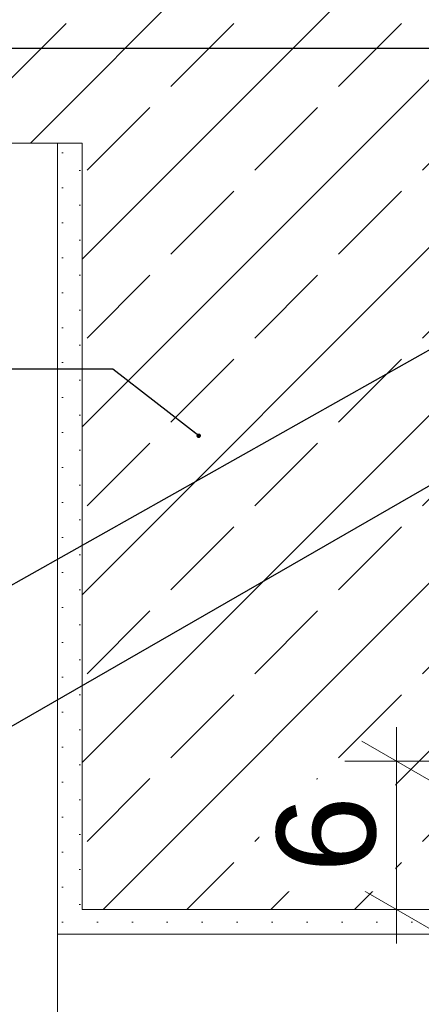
# Model space of a CAD drawing. Header units: metres. Extents: x -1.3 to 9.7, y -0.4 to 3.7.
# Tile 62 of 66: x 3.314 to 3.476, y 2.865 to 3.263. Entities that reach past the tile are written whole.
import ezdxf

# ---------------------------------------------------------------- set-up
doc = ezdxf.new("R2010")
doc.units = ezdxf.units.M
doc.header["$MEASUREMENT"] = 0
doc.linetypes.add('Wipeout_Contour', pattern=[1, 0, -1])
for name, color, linetype in [('152 - Bemaßung_ Beschriftung.Ausbau', 7, 'Continuous'), ('603 - Struktur.Bodenplatte_ Decke Roh', 7, 'Continuous'), ('605 - Struktur.Wand Innen', 7, 'Continuous')]:
    doc.layers.add(name, color=color, linetype=linetype)
doc.styles.add('ERSTELLTER_STIL_1', font='txt')
doc.dimstyles.new('ERSTELLTER_STIL__5', dxfattribs={"dimtxt": 0.04, "dimasz": 0.02128, "dimexe": 0.18, "dimexo": 0.0625, "dimgap": 0, "dimtad": 1, "dimtih": 1, "dimtoh": 1, "dimzin": 0, "dimdsep": 46, "dimtxsty": 'ERSTELLTER_STIL_1', "dimblk": 'ARROWHEAD_2', "dimblk1": 'ARROWHEAD_2', "dimblk2": 'ARROWHEAD_2', "dimcen": 0.09, "dimse1": 1, "dimse2": 1, "dimclrd": 7, "dimclre": 7, "dimclrt": 7, "dimazin": 0, "dimtfac": 1, "dimtdec": 4, "dimtmove": 0, "dimatfit": 3, "dimfxl": 1, "dimtolj": 1, "dimtzin": 0, "dimarcsym": 0})
doc.dimstyles.new('ERSTELLTER_STIL__6', dxfattribs={"dimtxt": 0.04, "dimasz": 0.02128, "dimexe": 0.18, "dimexo": 0.0625, "dimgap": 0, "dimtad": 1, "dimzin": 0, "dimdsep": 46, "dimtxsty": 'ERSTELLTER_STIL_1', "dimblk": 'ARROWHEAD_2', "dimblk1": 'ARROWHEAD_2', "dimblk2": 'ARROWHEAD_2', "dimcen": 0.09, "dimse1": 1, "dimse2": 1, "dimclrd": 7, "dimclre": 7, "dimclrt": 7, "dimazin": 0, "dimtfac": 1, "dimtdec": 4, "dimtmove": 0, "dimatfit": 3, "dimfxl": 1, "dimtolj": 1, "dimtzin": 0, "dimarcsym": 0})
doc.dimstyles.new('ERSTELLTER_STIL__7', dxfattribs={"dimtxt": 0.18, "dimasz": 0.003648, "dimexe": 0.18, "dimexo": 0.0625, "dimgap": 0, "dimtad": 0, "dimtih": 1, "dimtoh": 1, "dimdec": 4, "dimzin": 0, "dimdsep": 46, "dimcen": 0.09, "dimadec": 0, "dimazin": 0, "dimtfac": 1, "dimtdec": 4, "dimtmove": 0, "dimatfit": 3, "dimldrblk": 'ARROWHEAD_11', "dimfxl": 1, "dimtolj": 1, "dimtzin": 0, "dimarcsym": 0})
doc.dimstyles.new('ERSTELLTER_STIL__8', dxfattribs={"dimtxt": 0.18, "dimasz": 0.01824, "dimexe": 0.18, "dimexo": 0.0625, "dimgap": 0, "dimtad": 0, "dimtih": 1, "dimtoh": 1, "dimdec": 4, "dimzin": 0, "dimdsep": 46, "dimcen": 0.09, "dimadec": 0, "dimazin": 0, "dimtfac": 1, "dimtdec": 4, "dimtmove": 0, "dimatfit": 3, "dimldrblk": 'ARROWHEAD_11', "dimfxl": 1, "dimtolj": 1, "dimtzin": 0, "dimarcsym": 0})
pattern_1 = [(44.99999999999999, (3.324130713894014, -3.161861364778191), (-0.03394112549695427, 0.03394112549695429), []), (44.99999999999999, (3.307160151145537, -3.144890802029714), (-0.03394112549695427, 0.03394112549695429), [0.036, -0.012])]

# ---------------------------------------------------------------- blocks, each defined once
blk = doc.blocks.new('*D25', base_point=(3.324130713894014, -3.161861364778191))
at = {"layer": '152 - Bemaßung_ Beschriftung.Ausbau', "color": 7, "linetype": 'Continuous', "lineweight": 5}
for p, q in [((3.339130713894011, 0.006212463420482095), (3.339130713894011, 0.04821246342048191)), ((3.494130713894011, 0.006212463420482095), (3.494130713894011, 0.04821246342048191)), ((3.347213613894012, 0.04121246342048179), (3.331047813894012, 0.01321246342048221)), ((3.502213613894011, 0.04121246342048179), (3.486047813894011, 0.01321246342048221)), ((3.325438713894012, 0.027212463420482), (3.339130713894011, 0.027212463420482)), ((3.339130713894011, 0.027212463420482), (3.494130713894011, 0.027212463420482)), ((3.494130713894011, 0.027212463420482), (3.570151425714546, 0.027212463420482))]:
    blk.add_line(p, q, dxfattribs=at)
at = {"layer": '152 - Bemaßung_ Beschriftung.Ausbau', "color": 7, "lineweight": 5, "insert": (3.376259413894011, 0.03455431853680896), "char_height": 0.04, "attachment_point": 7, "style": 'ERSTELLTER_STIL_1'}
blk.add_mtext('\\A1;{\\pql;\\fArial|b0|i0|c0|p38;15\\fArial|b0|i0|c0|p38;\\A1{\\H.66x;\\S5^  ;}}', dxfattribs=at)
at = {"color": 254, "linetype": 'Wipeout_Contour', "lineweight": 0, "ltscale": 13.81677732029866}
blk.add_wipeout([(3.368759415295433, 0.02771246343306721), (3.464502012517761, 0.02771246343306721), (3.464502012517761, 0.08271246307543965), (3.368759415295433, 0.08271246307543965)], dxfattribs=at).dxf.layer = '152 - Bemaßung_ Beschriftung.Ausbau'
blk = doc.blocks.new('ARROWHEAD_2')
at = {"color": 0, "linetype": 'Continuous', "lineweight": 0}
for p, q in [((-0.3781315, -0.655), (0.3781315, 0.655)), ((0, 0), (-1, 0))]:
    blk.add_line(p, q, dxfattribs=at)
blk = doc.blocks.new('*D28', base_point=(3.324130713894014, -3.161861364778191))
at = {"layer": '152 - Bemaßung_ Beschriftung.Ausbau', "color": 7, "linetype": 'Continuous', "lineweight": 5}
for p, q in [((3.193130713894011, 2.885055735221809), (3.165130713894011, 2.901221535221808)), ((3.200130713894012, 2.893138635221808), (3.158130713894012, 2.893138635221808)), ((3.179130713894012, 0.203138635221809), (3.179130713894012, 2.893138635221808)), ((3.165130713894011, 0.2112215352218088), (3.193130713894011, 0.1950557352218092)), ((3.200130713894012, 0.203138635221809), (3.158130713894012, 0.203138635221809)), ((3.179130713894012, 0.1894466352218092), (3.179130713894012, 0.203138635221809))]:
    blk.add_line(p, q, dxfattribs=at)
at = {"layer": '152 - Bemaßung_ Beschriftung.Ausbau', "color": 7, "lineweight": 5, "char_height": 0.04, "attachment_point": 7, "rotation": 90, "style": 'ERSTELLTER_STIL_1'}
for s, insert in [('\\A1;{\\pql;\\fArial|b0|i0|c0|p38;1}', (3.171130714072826, 2.854692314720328)), ('\\A1;{\\pql;\\fArial|b0|i0|c0|p38;2,69}', (3.171130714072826, 1.479749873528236))]:
    blk.add_mtext(s, dxfattribs=dict(at, insert=insert))
blk = doc.blocks.new('*D29', base_point=(3.324130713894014, -3.161861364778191))
at = {"layer": '152 - Bemaßung_ Beschriftung.Ausbau', "color": 7, "linetype": 'Continuous', "lineweight": 5}
for p, q in [((3.179130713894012, 2.903138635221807), (3.179130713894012, 2.916830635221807)), ((3.165130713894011, 2.911221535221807), (3.193130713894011, 2.895055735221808)), ((3.200130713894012, 2.903138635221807), (3.158130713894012, 2.903138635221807)), ((3.193130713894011, 2.885055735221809), (3.165130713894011, 2.901221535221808)), ((3.179130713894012, 2.893138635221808), (3.179130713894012, 2.903138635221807)), ((3.200130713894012, 2.893138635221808), (3.158130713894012, 2.893138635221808))]:
    blk.add_line(p, q, dxfattribs=at)
blk = doc.blocks.new('*D48', base_point=(3.324130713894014, -3.161861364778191))
at = {"layer": '152 - Bemaßung_ Beschriftung.Ausbau', "color": 7, "linetype": 'Continuous', "lineweight": 5}
for p, q in [((3.339130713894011, -0.06878753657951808), (3.339130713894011, -0.02678753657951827)), ((3.579130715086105, -0.06878753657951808), (3.579130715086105, -0.02678753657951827)), ((3.347213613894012, -0.03378753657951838), (3.331047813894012, -0.06178753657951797)), ((3.571047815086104, -0.06178753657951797), (3.587213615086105, -0.03378753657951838)), ((3.325438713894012, -0.04778753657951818), (3.339130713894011, -0.04778753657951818)), ((3.339130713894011, -0.04778753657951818), (3.579130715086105, -0.04778753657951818)), ((3.579130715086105, -0.04778753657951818), (3.592822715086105, -0.04778753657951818))]:
    blk.add_line(p, q, dxfattribs=at)
at = {"color": 254, "linetype": 'Wipeout_Contour', "lineweight": 0, "ltscale": 13.98424374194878}
blk.add_wipeout([(3.421276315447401, -0.04728753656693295), (3.4969851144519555, -0.04728753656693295), (3.4969851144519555, 0.007712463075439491), (3.421276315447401, 0.007712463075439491)], dxfattribs=at).dxf.layer = '152 - Bemaßung_ Beschriftung.Ausbau'
at = {"layer": '152 - Bemaßung_ Beschriftung.Ausbau', "color": 7, "lineweight": 5, "insert": (3.428776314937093, -0.03978753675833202), "char_height": 0.04, "attachment_point": 7, "style": 'ERSTELLTER_STIL_1'}
blk.add_mtext('\\A1;{\\pql;\\fArial|b0|i0|c0|p38;24}', dxfattribs=at)
blk = doc.blocks.new('*D49', base_point=(3.324130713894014, -3.161861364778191))
at = {"layer": '152 - Bemaßung_ Beschriftung.Ausbau', "color": 7, "linetype": 'Continuous', "lineweight": 5}
for p, q in [((3.4664216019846, 2.963138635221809), (3.4664216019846, 2.976830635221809)), ((3.4804216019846, 2.955055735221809), (3.4524216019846, 2.971221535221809)), ((3.4874216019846, 2.963138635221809), (3.4454216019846, 2.963138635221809)), ((3.4664216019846, 2.903138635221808), (3.4664216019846, 2.963138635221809)), ((3.4524216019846, 2.911221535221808), (3.4804216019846, 2.895055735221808)), ((3.4874216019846, 2.903138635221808), (3.4454216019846, 2.903138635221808)), ((3.4664216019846, 2.889446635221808), (3.4664216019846, 2.903138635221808))]:
    blk.add_line(p, q, dxfattribs=at)
at = {"color": 254, "linetype": 'Wipeout_Contour', "lineweight": 0, "ltscale": 18.1775045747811}
blk.add_wipeout([(3.465921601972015, 2.910461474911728), (3.465921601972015, 2.95581579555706), (3.410921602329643, 2.95581579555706), (3.410921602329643, 2.910461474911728)], dxfattribs=at).dxf.layer = '152 - Bemaßung_ Beschriftung.Ausbau'
at = {"layer": '152 - Bemaßung_ Beschriftung.Ausbau', "color": 7, "lineweight": 5, "insert": (3.458421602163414, 2.917961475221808), "char_height": 0.04, "attachment_point": 7, "rotation": 90, "style": 'ERSTELLTER_STIL_1'}
blk.add_mtext('\\A1;{\\pql;\\fArial|b0|i0|c0|p38;6}', dxfattribs=at)
blk = doc.blocks.new('ARROWHEAD_11')
at = {"color": 0, "linetype": 'Continuous', "lineweight": 0}
blk.add_line((0, 0), (-1, 0), dxfattribs=at)
at = {"color": 0, "linetype": 'Continuous', "lineweight": 0, "const_width": 0.25, "flags": 128}
blk.add_lwpolyline([(-0.125, 0, 1), (0.125, 0, 1)], format="xyb", close=True, dxfattribs=at)

msp = doc.modelspace()

# ---------------------------------------------------------------- hatches: boundary and pattern name
at = {"layer": '603 - Struktur.Bodenplatte_ Decke Roh', "linetype": 'Continuous', "lineweight": 5}
h = msp.add_hatch(dxfattribs=at)
h.set_pattern_fill('Beton__Stahlbeton_0002', style=0, pattern_type=2)
h.set_pattern_definition(pattern_1)
h.paths.add_polyline_path([(2.929130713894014, 3.213138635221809), (3.329130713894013, 3.213138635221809), (3.329130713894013, 3.463138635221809), (2.929130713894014, 3.463138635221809)])
h = msp.add_hatch(dxfattribs=at)
h.set_pattern_fill('Beton__Stahlbeton_0002', style=0, pattern_type=2)
h.set_pattern_definition(pattern_1)
h.paths.add_polyline_path([(3.979130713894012, 3.463138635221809), (3.329130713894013, 3.463138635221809), (3.329130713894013, 3.213138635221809), (3.569130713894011, 3.213138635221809), (3.714112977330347, 3.213138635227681), (3.979130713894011, 3.213138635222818)])
at = {"layer": '605 - Struktur.Wand Innen', "linetype": 'Continuous', "lineweight": 5}
h = msp.add_hatch(dxfattribs=at)
h.set_pattern_fill('Gips_0002', style=0, pattern_type=2)
h.set_pattern_definition([(45, (3.324130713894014, -3.161861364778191), (-0.007071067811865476, 0.007071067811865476), [0, -0.01])])
h.paths.add_polyline_path([(3.329130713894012, 3.213138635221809), (3.339130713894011, 3.213138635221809), (3.339130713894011, 2.903138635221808), (3.494130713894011, 2.903138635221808), (3.494130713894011, 2.893138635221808), (3.329130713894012, 2.893138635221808)])
h = msp.add_hatch(dxfattribs=at)
h.set_pattern_fill('Beton__Stahlbeton_0002', style=0, pattern_type=2)
h.set_pattern_definition(pattern_1)
h.paths.add_polyline_path([(3.569130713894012, 3.213138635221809), (3.339130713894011, 3.213138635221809), (3.339130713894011, 2.903138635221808), (3.494130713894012, 2.903138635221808), (3.494130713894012, 2.963138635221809), (3.559130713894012, 2.963138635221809), (3.569130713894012, 2.963138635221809), (3.569130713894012, 3.203138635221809)])

# ---------------------------------------------------------------- linework, layer by layer
at = {"layer": '603 - Struktur.Bodenplatte_ Decke Roh', "color": 7, "linetype": 'Continuous', "lineweight": 9}
msp.add_line((3.339130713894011, 3.213138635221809), (2.929130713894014, 3.213138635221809), dxfattribs=at)
at = {"layer": '605 - Struktur.Wand Innen', "color": 7, "linetype": 'Continuous', "lineweight": 13}
msp.add_line((3.329130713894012, 0.203138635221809), (3.329130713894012, 3.213138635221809), dxfattribs=at)
at = {"layer": '605 - Struktur.Wand Innen', "color": 7, "linetype": 'Continuous', "lineweight": 18}
msp.add_line((3.339130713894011, 3.213138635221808), (3.339130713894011, 2.903138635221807), dxfattribs=at)
at = {"layer": '605 - Struktur.Wand Innen', "color": 7, "linetype": 'Continuous', "lineweight": 5, "flags": 128}
msp.add_lwpolyline([(3.329130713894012, 3.213138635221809), (3.339130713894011, 3.213138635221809), (3.339130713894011, 2.903138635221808), (3.494130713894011, 2.903138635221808), (3.494130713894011, 2.893138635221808), (3.329130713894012, 2.893138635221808)], close=True, dxfattribs=at)
at = {"layer": '605 - Struktur.Wand Innen', "color": 7, "linetype": 'Continuous', "lineweight": 18, "flags": 128}
msp.add_lwpolyline([(3.569130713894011, 3.213138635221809), (3.56913071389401, 3.203138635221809), (3.569130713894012, 2.963138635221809), (3.494130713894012, 2.963138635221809), (3.494130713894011, 2.903138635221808), (3.339130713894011, 2.903138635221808)], dxfattribs=at)

# ---------------------------------------------------------------- leaders
at = {"layer": '152 - Bemaßung_ Beschriftung.Ausbau', "color": 7, "linetype": 'Continuous', "lineweight": 9, "annotation_type": 0, "has_hookline": 1, "hookline_direction": 1}
for points, dimstyle, text_width in [([(3.84141871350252, 3.15293667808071), (3.735255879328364, 3.251328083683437), (2.843359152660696, 3.251328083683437)], 'ERSTELLTER_STIL__7', 0.593232), ([(3.60026716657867, 3.1973846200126), (3.302453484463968, 3.029676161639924), (2.848041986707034, 3.029676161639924)], 'ERSTELLTER_STIL__8', 0.7091279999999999), ([(3.386334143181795, 3.094747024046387), (3.351638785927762, 3.121670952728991), (2.837025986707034, 3.121670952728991)], 'ERSTELLTER_STIL__7', 0.522002)]:
    msp.add_leader(points, dimstyle=dimstyle, dxfattribs=dict(at, text_width=text_width))

# ---------------------------------------------------------------- next in the draw order: dimensions: what is measured, and where the dimension line sits
at = {"layer": '152 - Bemaßung_ Beschriftung.Ausbau', "color": 7, "linetype": 'Continuous', "lineweight": 5}
dim = msp.add_linear_dim(base=(3.494130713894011, 0.027212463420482), p1=(3.339130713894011, 2.903138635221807), p2=(3.494130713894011, 2.903138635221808), dimstyle='ERSTELLTER_STIL__5', dxfattribs=at)
dim.commit()
dim.dimension.update_dxf_attribs({"geometry": '*D25', "text_midpoint": (3.460777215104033, 0.05521246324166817), "dimtype": 160})

# ---------------------------------------------------------------- next in the draw order: dimensions: what is measured, and where the dimension line sits
for base, p1, p2, picture, middle in [((3.179130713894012, 2.903138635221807), (3.329130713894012, 2.893138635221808), (3.339130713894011, 2.903138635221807), '*D29', (3.151130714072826, 2.869939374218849)), ((3.179130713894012, 2.893138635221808), (3.329130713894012, 0.203138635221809), (3.329130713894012, 2.893138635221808), '*D28', (3.151130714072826, 1.531702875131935))]:
    dim = msp.add_linear_dim(base=base, p1=p1, p2=p2, angle=90, dimstyle='ERSTELLTER_STIL__6', dxfattribs=at)
    dim.commit()
    dim.dimension.update_dxf_attribs({"geometry": picture, "text_midpoint": middle, "dimtype": 160, "text_rotation": 90})

# ---------------------------------------------------------------- next in the draw order: dimensions: what is measured, and where the dimension line sits
dim = msp.add_linear_dim(base=(3.579130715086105, -0.04778753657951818), p1=(3.339130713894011, 2.903138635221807), p2=(3.579130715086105, 0.203138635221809), dimstyle='ERSTELLTER_STIL__5', dxfattribs=at)
dim.commit()
dim.dimension.update_dxf_attribs({"geometry": '*D48', "text_midpoint": (3.459270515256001, -0.019787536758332), "dimtype": 160})

# ---------------------------------------------------------------- next in the draw order: dimensions: what is measured, and where the dimension line sits
dim = msp.add_linear_dim(base=(3.4664216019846, 2.963138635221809), p1=(3.494130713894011, 2.903138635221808), p2=(3.494130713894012, 2.963138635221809), angle=90, dimstyle='ERSTELLTER_STIL__6', dxfattribs=at)
dim.commit()
dim.dimension.update_dxf_attribs({"geometry": '*D49', "text_midpoint": (3.438421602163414, 2.933208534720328), "dimtype": 160, "text_rotation": 90})

# ---------------------------------------------------------------- next in the draw order: leaders
at = {"layer": '152 - Bemaßung_ Beschriftung.Ausbau', "color": 7, "linetype": 'Continuous', "lineweight": 9, "annotation_type": 0, "has_hookline": 1, "hookline_direction": 1, "text_width": 0.659304}
msp.add_leader([(3.672505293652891, 3.185523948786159), (3.255797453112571, 2.945719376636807), (2.858719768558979, 2.945719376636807)], dimstyle='ERSTELLTER_STIL__8', dxfattribs=at)

doc.saveas('drawing.dxf')
